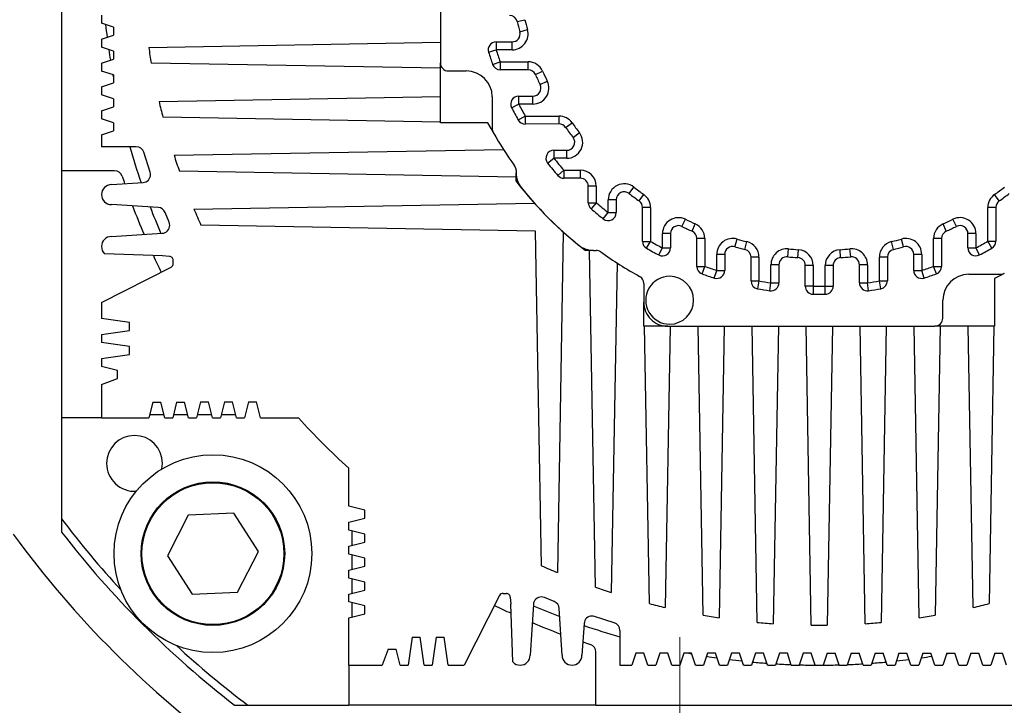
# Model space of a CAD drawing. Header units: millimetres. Extents: x -7 to 844, y 0 to 594.
# Tile 99 of 137: x 298 to 307, y 486 to 493. Entities that reach past the tile are written whole.
import ezdxf

# ---------------------------------------------------------------- set-up
doc = ezdxf.new("R2010")
doc.units = ezdxf.units.MM
doc.styles.add('SLDTEXTSTYLE2', font='HYSWLONGFANGSONG.TTF', dxfattribs={"bigfont": 'bigfont'})
doc.styles.add('SLDTEXTSTYLE3', font='HYSWLONGFANGSONG.TTF')
doc.dimstyles.new('SLDDIMSTYLE15', dxfattribs={"dimtxt": 9.875366, "dimasz": 4.884615, "dimexe": 0, "dimexo": 0.0625, "dimgap": 2.468842, "dimtad": 0, "dimtih": 1, "dimtoh": 1, "dimlfac": 5, "dimrnd": 1e-09, "dimzin": 12, "dimdsep": 46, "dimtxsty": 'SLDTEXTSTYLE3', "dimblk1": 'NONE', "dimblk2": 'NONE', "dimsah": 1, "dimcen": 0, "dimadec": 0, "dimazin": 3, "dimtfac": 1, "dimtdec": 3, "dimtmove": 0, "dimatfit": 3, "dimldrblk": 'NONE', "dimfxl": 1, "dimfrac": 2, "dimtolj": 1, "dimtzin": 12, "dimarcsym": 0})
doc.dimstyles.new('SLDDIMSTYLE3', dxfattribs={"dimtxt": 9.875366, "dimasz": 4.884615, "dimexe": 0, "dimexo": 0.0625, "dimgap": 2.468842, "dimtad": 0, "dimtih": 1, "dimtoh": 1, "dimlfac": 13, "dimrnd": 1e-09, "dimzin": 12, "dimdsep": 46, "dimtxsty": 'SLDTEXTSTYLE3', "dimsah": 1, "dimcen": 0, "dimadec": 0, "dimazin": 3, "dimtfac": 1, "dimtdec": 3, "dimtofl": 0, "dimtmove": 0, "dimatfit": 3, "dimfxl": 1, "dimfrac": 2, "dimtolj": 1, "dimtzin": 12, "dimarcsym": 0})

# ---------------------------------------------------------------- blocks, each defined once
blk = doc.blocks.new('_D_16')
at = {"color": 7, "linetype": 'Continuous', "lineweight": 18}
for p, q in [((91.4352, 515.6272), (68.24, 515.6272)), ((102.5155, 513.8976), (91.4352, 515.6272)), ((305.7468, 482.1743), (102.5155, 513.8976))]:
    blk.add_line(p, q, dxfattribs=at)
blk.add_solid([(102.5155, 513.8976), (97.8053, 515.3934), (97.5735, 513.9085)], dxfattribs=at)
at = {"color": 7, "linetype": 'Continuous', "lineweight": 18, "insert": (68.24, 527.5645), "char_height": 9.26042, "attachment_point": 1, "style": 'SLDTEXTSTYLE3'}
blk.add_mtext('R2674', dxfattribs=at)
blk = doc.blocks.new('SW_CENTERMARKSYMBOL_3')
at = {"color": 0, "linetype": 'Continuous', "lineweight": 18}
blk.add_line((0, 0.3846), (0, 4.8077), dxfattribs=at)
blk = doc.blocks.new('_D_55')
at = {"color": 7, "linetype": 'Continuous', "lineweight": 18}
blk.add_line((512.9103, 531.6318), (472.0115, 531.6318), dxfattribs=at)
at = {"color": 7, "linetype": 'Continuous', "lineweight": 18, "attachment_point": 1}
for s, insert, char_height, style in [('通', (502.6797, 543.5691), 9.2604, 'SLDTEXTSTYLE2'), ('%%c', (482.4208, 543.5691), 9.26042, 'SLDTEXTSTYLE3'), ('22', (494.0367, 543.5691), 9.26042, 'SLDTEXTSTYLE3'), ('8-', (472.0115, 543.5691), 9.26042, 'SLDTEXTSTYLE3')]:
    blk.add_mtext(s, dxfattribs=dict(at, insert=insert, char_height=char_height, style=style))
blk = doc.blocks.new('_None')

msp = doc.modelspace()

# ---------------------------------------------------------------- linework, layer by layer
at = {"color": 7, "linetype": 'Continuous', "lineweight": 25}
for p, q in [((298.173905, 495.74344), (298.174359, 491.435748)), ((301.827824, 495.051517), (301.828096, 492.474594)), ((298.558816, 492.935788), (298.558824, 492.858865)), ((298.674213, 492.820416), (298.558824, 492.858865)), ((302.568657, 492.873807), (302.643353, 492.89218)), ((298.558841, 492.705019), (298.674221, 492.743493)), ((298.674213, 492.820416), (298.674221, 492.743493)), ((302.594383, 492.776309), (302.66842, 492.797183)), ((298.558841, 492.705019), (298.558849, 492.628096)), ((299.01497, 492.625337), (301.828075, 492.674736)), ((302.365703, 492.678497), (302.520354, 492.678513)), ((302.365703, 492.678497), (302.365711, 492.601574)), ((302.520363, 492.60159), (302.520354, 492.678513)), ((298.674237, 492.589647), (298.558849, 492.628096)), ((298.674237, 492.589647), (298.674246, 492.512724)), ((302.29239, 492.578308), (302.365711, 492.601574)), ((302.520363, 492.60159), (302.365711, 492.601574)), ((298.558865, 492.47425), (298.674246, 492.512724)), ((298.558865, 492.47425), (298.558873, 492.397327)), ((301.828101, 492.423117), (299.039805, 492.471493)), ((301.828156, 491.897671), (301.828096, 492.474594)), ((302.3323, 492.460213), (302.404703, 492.486193)), ((302.404703, 492.486193), (302.673798, 492.486222)), ((302.404703, 492.486193), (302.404711, 492.40927)), ((302.673806, 492.409298), (302.673798, 492.486222)), ((298.674262, 492.358878), (298.558873, 492.397327)), ((298.674262, 492.358878), (298.67427, 492.281954)), ((301.905027, 492.397679), (302.078104, 492.397697)), ((302.673806, 492.409298), (302.404711, 492.40927)), ((302.744014, 492.363825), (302.814215, 492.395275)), ((298.558889, 492.243481), (298.67427, 492.281954)), ((302.789811, 492.26633), (302.858837, 492.300279)), ((298.558889, 492.243481), (298.558897, 492.166558)), ((298.674286, 492.128108), (298.558897, 492.166558)), ((298.674286, 492.128108), (298.674294, 492.051185)), ((299.114382, 492.104712), (301.82813, 492.152367)), ((302.32813, 492.147724), (302.328162, 491.842542)), ((302.514966, 492.042947), (302.58317, 492.07852)), ((302.583162, 492.155443), (302.720793, 492.155457)), ((302.583162, 492.155443), (302.58317, 492.07852)), ((302.720801, 492.078534), (302.58317, 492.07852)), ((302.720801, 492.078534), (302.720793, 492.155457)), ((298.558914, 492.012712), (298.674294, 492.051185)), ((298.558914, 492.012712), (298.558922, 491.935788)), ((298.67431, 491.897339), (298.558922, 491.935788)), ((298.67431, 491.897339), (298.674318, 491.820416)), ((301.828156, 491.904821), (299.152249, 491.950866)), ((302.287147, 491.897719), (301.828156, 491.897671)), ((302.579614, 491.924854), (302.646332, 491.963142)), ((302.646332, 491.963142), (302.972749, 491.963176)), ((302.646332, 491.963142), (302.64634, 491.886219)), ((302.972758, 491.886253), (302.646335, 491.886219)), ((302.972758, 491.886253), (302.972749, 491.963176)), ((303.035492, 491.853856), (303.098219, 491.898382)), ((298.558938, 491.781942), (298.674318, 491.820416)), ((298.558938, 491.781942), (298.55895, 491.666558)), ((303.107705, 491.756363), (303.16858, 491.803389)), ((298.894325, 491.666593), (298.55895, 491.666558)), ((299.028959, 491.421198), (298.967602, 491.613097)), ((299.258774, 491.584093), (302.437612, 491.639915)), ((302.923083, 491.632402), (303.046838, 491.632415)), ((302.923083, 491.632402), (302.923092, 491.555479)), ((303.046846, 491.555492), (303.046838, 491.632415)), ((302.862886, 491.507599), (302.923092, 491.555479)), ((303.046846, 491.555492), (302.923092, 491.555479)), ((298.684906, 491.435802), (298.174359, 491.435748)), ((298.174359, 491.435748), (298.17461, 489.051133)), ((302.558981, 491.373892), (299.310487, 491.430252)), ((302.558974, 491.437471), (302.558977, 491.414345)), ((302.558985, 491.334228), (302.558977, 491.414345)), ((302.961311, 491.38951), (303.019254, 491.440104)), ((303.019254, 491.440104), (303.178205, 491.440121)), ((303.019254, 491.440104), (303.019262, 491.363181)), ((303.178213, 491.363198), (303.178205, 491.440121)), ((298.655142, 491.301183), (298.960647, 491.321382)), ((303.178213, 491.363198), (303.019262, 491.363181)), ((303.332067, 491.286291), (303.255144, 491.286283)), ((303.255161, 491.127332), (303.255144, 491.286283)), ((303.332067, 491.286291), (303.332084, 491.12734)), ((303.648324, 491.215858), (303.695337, 491.276742)), ((299.451374, 491.063479), (302.736608, 491.121169)), ((303.255161, 491.127332), (303.332084, 491.12734)), ((303.332084, 491.12734), (303.281502, 491.069386)), ((303.524388, 491.154965), (303.447465, 491.154957)), ((303.447478, 491.031202), (303.447465, 491.154957)), ((303.524388, 491.154965), (303.524401, 491.03121)), ((303.745832, 491.143665), (303.790345, 491.206401)), ((307.218332, 491.144031), (307.173806, 491.206757)), ((299.105935, 491.081231), (298.655162, 491.108876)), ((299.211851, 490.938551), (299.172276, 491.033932)), ((303.399611, 490.970987), (303.447478, 491.031202)), ((303.447478, 491.031202), (303.524401, 491.03121)), ((303.778277, 490.754441), (303.778242, 491.080938)), ((303.855166, 491.080946), (303.855202, 490.754527)), ((307.185935, 491.081296), (307.109012, 491.081288)), ((307.109046, 490.75487), (307.109012, 491.081288)), ((307.185935, 491.081296), (307.185969, 490.754874)), ((304.158358, 490.898071), (304.192293, 490.967104)), ((306.805858, 490.89835), (306.771908, 490.967376)), ((298.655195, 490.801183), (299.145672, 490.832303)), ((302.74568, 490.853643), (299.518168, 490.90964)), ((302.802356, 487.626143), (302.74568, 490.853643)), ((303.013208, 490.844627), (302.956209, 487.559381)), ((304.255863, 490.852295), (304.287298, 490.922502)), ((306.708363, 490.852553), (306.676913, 490.922753)), ((303.778277, 490.75452), (303.855201, 490.754528)), ((303.816927, 490.687802), (303.855201, 490.754527)), ((304.0475, 490.82903), (303.970577, 490.829022)), ((303.970591, 490.69139), (303.970577, 490.829022)), ((304.0475, 490.82903), (304.047514, 490.691399)), ((304.378274, 490.782104), (304.301351, 490.782096)), ((304.301379, 490.513001), (304.301351, 490.782096)), ((304.378274, 490.782104), (304.378302, 490.513009)), ((304.668378, 490.702751), (304.689236, 490.776792)), ((304.765881, 490.677045), (304.784239, 490.751745)), ((306.198381, 490.677195), (306.180008, 490.751892)), ((306.295878, 490.702922), (306.275005, 490.776959)), ((306.662889, 490.782345), (306.585966, 490.782337)), ((306.585994, 490.513241), (306.585966, 490.782337)), ((306.662889, 490.782345), (306.662918, 490.51325)), ((306.993653, 490.82934), (306.91673, 490.829332)), ((306.916745, 490.6917), (306.91673, 490.829332)), ((306.993653, 490.82934), (306.993668, 490.691709)), ((307.109046, 490.75487), (307.185969, 490.754878)), ((307.147334, 490.688153), (307.109046, 490.75487)), ((303.306422, 490.667057), (303.226305, 490.667049)), ((303.323013, 487.418572), (303.265968, 490.667053)), ((303.306422, 490.667057), (303.329547, 490.66706)), ((303.935033, 490.623179), (303.970591, 490.69139)), ((303.970591, 490.69139), (304.047514, 490.691399)), ((305.178389, 490.605748), (305.186169, 490.682277)), ((305.275889, 490.59744), (305.28117, 490.674181)), ((305.688389, 490.597483), (305.683093, 490.674224)), ((305.785889, 490.605812), (305.778092, 490.682339)), ((306.916745, 490.6917), (306.993668, 490.691709)), ((307.029241, 490.623505), (306.993668, 490.691709)), ((299.146753, 490.61487), (298.589751, 490.634592)), ((299.215769, 490.609728), (299.146753, 490.61487)), ((299.251376, 490.5406), (299.251373, 490.571837)), ((303.532017, 490.54574), (303.476864, 487.36689)), ((304.570598, 490.628701), (304.493675, 490.628693)), ((304.493691, 490.474041), (304.493675, 490.628693)), ((304.570598, 490.628701), (304.570614, 490.474049)), ((304.824471, 490.373123), (304.824447, 490.602352)), ((304.90137, 490.60236), (304.901394, 490.373071)), ((306.139831, 490.602491), (306.062908, 490.602483)), ((306.062932, 490.373193), (306.062908, 490.602483)), ((306.139831, 490.602491), (306.139855, 490.373243)), ((306.470598, 490.628901), (306.393675, 490.628893)), ((306.393691, 490.474241), (306.393675, 490.628893)), ((306.470598, 490.628901), (306.470614, 490.474249)), ((298.559108, 490.163209), (299.23042, 490.506357)), ((304.301379, 490.513001), (304.378302, 490.513009)), ((304.352337, 490.440601), (304.378302, 490.513009)), ((304.470441, 490.400716), (304.493691, 490.474041)), ((304.493691, 490.474041), (304.570614, 490.474049)), ((305.093685, 490.529212), (305.016762, 490.529203)), ((305.01678, 490.354377), (305.016762, 490.529203)), ((305.093685, 490.529212), (305.093703, 490.354386)), ((305.424455, 490.520714), (305.347532, 490.520706)), ((305.347553, 490.321609), (305.347532, 490.520706)), ((305.424455, 490.520714), (305.424476, 490.321635)), ((305.539861, 490.321551), (305.53984, 490.520726)), ((305.616763, 490.520735), (305.616784, 490.321643)), ((305.947531, 490.529301), (305.870608, 490.529293)), ((305.870627, 490.354467), (305.870608, 490.529293)), ((305.947531, 490.529301), (305.94755, 490.354475)), ((306.393691, 490.474241), (306.470614, 490.474249)), ((306.49388, 490.400929), (306.470614, 490.474249)), ((306.585994, 490.513241), (306.662918, 490.51325)), ((306.611975, 490.440839), (306.585994, 490.513241)), ((304.824471, 490.373063), (304.901394, 490.373071)), ((304.901394, 490.373071), (304.887737, 490.29737)), ((306.062932, 490.373193), (306.139855, 490.373201)), ((306.076605, 490.297495), (306.062932, 490.373193)), ((306.924464, 490.436669), (307.229646, 490.436701)), ((307.174468, 490.395686), (307.174517, 489.936695)), ((303.789858, 490.349283), (303.789877, 490.167108)), ((305.005838, 490.278237), (305.01678, 490.354377)), ((305.01678, 490.354377), (305.093703, 490.354386)), ((305.424483, 490.321636), (305.347553, 490.321627)), ((305.424476, 490.321636), (305.423127, 490.244724)), ((305.539861, 490.321648), (305.616784, 490.321656)), ((305.541226, 490.244737), (305.539862, 490.321551)), ((305.870627, 490.354467), (305.94755, 490.354475)), ((305.958508, 490.278337), (305.94755, 490.354475)), ((303.789901, 489.936339), (303.789877, 490.167108)), ((306.674509, 490.013566), (306.67449, 490.186643)), ((298.559108, 490.163209), (298.559124, 490.009363)), ((298.828359, 489.97093), (298.559124, 490.009363)), ((298.559141, 489.855517), (298.828367, 489.894007)), ((298.828367, 489.894007), (298.828359, 489.97093)), ((304.020671, 489.936363), (303.789901, 489.936339)), ((303.843659, 487.260443), (303.797062, 489.93634)), ((304.044597, 489.936366), (303.997514, 487.222608)), ((304.020671, 489.936363), (306.597594, 489.936635)), ((304.36431, 487.148109), (304.315347, 489.936394)), ((304.566966, 489.936421), (304.518159, 487.123306)), ((304.884952, 487.079202), (304.834778, 489.936449)), ((305.088586, 489.936476), (305.038799, 487.066928)), ((305.40559, 487.052318), (305.354943, 489.936504)), ((305.609475, 489.936531), (305.559435, 487.052335)), ((305.926222, 487.067021), (305.875832, 489.936559)), ((306.12964, 489.936585), (306.080067, 487.079328)), ((306.446851, 487.123509), (306.397452, 489.936613)), ((307.174517, 489.936695), (306.597594, 489.936635)), ((306.649071, 489.93664), (306.600695, 487.148344)), ((306.967475, 487.222921), (306.919821, 489.936668)), ((307.167366, 489.936694), (307.121322, 487.260788)), ((298.559141, 489.855517), (298.559149, 489.778594)), ((298.828383, 489.740161), (298.559149, 489.778594)), ((298.828392, 489.663238), (298.828383, 489.740161)), ((298.559165, 489.624748), (298.828392, 489.663238)), ((298.559165, 489.624748), (298.559173, 489.547825)), ((298.713023, 489.509379), (298.559173, 489.547825)), ((298.713031, 489.432456), (298.713023, 489.509379)), ((298.559191, 489.373059), (298.713031, 489.432456)), ((298.559191, 489.373059), (298.559225, 489.051173)), ((299.05344, 489.205071), (299.014994, 489.051221)), ((299.05344, 489.205071), (299.130363, 489.205079)), ((299.168841, 489.051237), (299.130363, 489.205079)), ((299.284209, 489.205096), (299.245764, 489.051245)), ((299.284209, 489.205096), (299.361132, 489.205104)), ((299.39961, 489.051262), (299.361132, 489.205104)), ((299.514978, 489.20512), (299.476533, 489.05127)), ((299.514978, 489.20512), (299.591901, 489.205128)), ((299.630379, 489.051286), (299.591901, 489.205128)), ((299.745747, 489.205144), (299.707302, 489.051294)), ((299.745747, 489.205144), (299.822671, 489.205152)), ((299.861148, 489.05131), (299.822671, 489.205152)), ((299.976517, 489.205168), (299.938071, 489.051318)), ((299.976517, 489.205168), (300.05344, 489.205177)), ((300.091917, 489.051334), (300.05344, 489.205177)), ((298.559225, 489.051173), (298.17461, 489.051133)), ((298.17461, 489.051133), (298.174712, 488.076834)), ((298.559225, 489.051173), (299.014994, 489.051221)), ((299.161145, 489.082006), (299.022683, 489.081991)), ((299.168841, 489.051237), (299.245764, 489.051245)), ((299.391914, 489.08203), (299.253453, 489.082015)), ((299.39961, 489.051262), (299.476533, 489.05127)), ((299.622683, 489.082054), (299.484222, 489.08204)), ((299.630379, 489.051286), (299.707302, 489.051294)), ((299.853453, 489.082079), (299.714991, 489.082064)), ((299.861148, 489.05131), (299.938071, 489.051318)), ((300.091917, 489.051334), (300.459867, 489.051373)), ((299.142141, 488.55978), (299.147478, 488.613149)), ((300.94393, 488.199501), (300.943892, 488.567451)), ((301.09778, 488.161056), (300.94393, 488.199501)), ((299.396527, 488.112489), (299.19485, 487.721863)), ((299.835657, 488.133144), (299.396527, 488.112489)), ((300.07311, 487.763174), (299.835657, 488.133144)), ((300.943946, 488.045655), (301.097789, 488.084133)), ((301.097789, 488.084133), (301.09778, 488.161056)), ((300.943955, 487.968732), (300.943946, 488.045655)), ((301.097805, 487.930286), (300.943955, 487.968732)), ((300.974725, 487.961043), (300.974739, 487.822581)), ((301.097813, 487.853363), (301.097805, 487.930286)), ((300.943971, 487.814886), (301.097813, 487.853363)), ((300.943979, 487.737963), (300.943971, 487.814886)), ((299.19485, 487.721863), (299.432303, 487.351893)), ((299.871433, 487.372549), (300.07311, 487.763174)), ((301.097829, 487.699517), (300.943979, 487.737963)), ((300.974749, 487.730273), (300.974763, 487.591812)), ((301.097837, 487.622594), (301.097829, 487.699517)), ((300.943995, 487.584116), (301.097837, 487.622594)), ((300.944003, 487.507193), (300.943995, 487.584116)), ((301.097853, 487.468748), (300.944003, 487.507193)), ((300.974773, 487.499504), (300.974788, 487.361043)), ((301.097861, 487.391825), (301.097853, 487.468748)), ((299.432303, 487.351893), (299.871433, 487.372549)), ((300.944019, 487.353347), (301.097861, 487.391825)), ((300.944027, 487.276424), (300.944019, 487.353347)), ((302.399134, 487.33831), (302.056128, 486.666926)), ((302.433375, 487.359273), (302.464603, 487.359275)), ((302.502508, 487.323681), (302.507665, 487.254666)), ((302.926721, 487.280277), (302.831332, 487.319832)), ((301.097878, 487.237979), (300.944027, 487.276424)), ((300.974797, 487.268735), (300.974812, 487.130273)), ((301.097886, 487.161056), (301.097878, 487.237979)), ((302.527504, 486.697668), (302.507665, 487.254666)), ((302.725098, 487.25363), (302.694081, 486.763147)), ((300.944044, 487.122578), (301.097886, 487.161056)), ((303.001774, 486.763179), (302.974034, 487.213945)), ((303.505929, 487.075725), (303.314116, 487.13701)), ((300.944092, 486.666809), (300.944044, 487.122578)), ((303.214216, 487.068709), (303.194081, 486.763199)), ((303.559441, 487.002459), (303.559476, 486.667084)), ((301.556099, 486.936104), (301.517666, 486.666869)), ((301.556099, 486.936104), (301.633022, 486.936112)), ((301.671512, 486.666885), (301.633022, 486.936112)), ((301.786869, 486.936128), (301.748435, 486.666893)), ((301.786869, 486.936128), (301.863792, 486.936136)), ((301.902281, 486.66691), (301.863792, 486.936136)), ((301.325342, 486.820695), (301.265977, 486.666843)), ((301.325342, 486.820695), (301.402265, 486.820703)), ((301.440743, 486.666861), (301.402265, 486.820703)), ((303.328747, 486.282444), (303.328694, 486.792991)), ((303.71331, 486.782485), (303.674861, 486.667096)), ((303.790233, 486.782493), (303.71331, 486.782485)), ((303.828707, 486.667112), (303.790233, 486.782493)), ((303.944079, 486.782509), (303.90563, 486.66712)), ((304.021002, 486.782517), (303.944079, 486.782509)), ((304.059476, 486.667137), (304.021002, 486.782517)), ((304.174849, 486.782533), (304.136399, 486.667145)), ((304.251772, 486.782541), (304.174849, 486.782533)), ((304.290245, 486.667161), (304.251772, 486.782541)), ((304.405618, 486.782558), (304.367168, 486.667169)), ((304.482541, 486.782566), (304.405618, 486.782558)), ((304.521015, 486.667185), (304.482541, 486.782566)), ((304.636387, 486.782582), (304.597938, 486.667193)), ((304.71331, 486.78259), (304.636387, 486.782582)), ((304.751784, 486.667209), (304.71331, 486.78259)), ((304.867156, 486.782606), (304.828707, 486.667218)), ((304.944079, 486.782614), (304.867156, 486.782606)), ((304.982553, 486.667234), (304.944079, 486.782614)), ((305.097926, 486.782631), (305.059476, 486.667242)), ((305.174849, 486.782639), (305.097926, 486.782631)), ((305.21329, 486.667355), (305.174849, 486.782639)), ((305.328695, 486.782655), (305.29041, 486.667761)), ((305.405618, 486.782663), (305.328695, 486.782655)), ((305.444084, 486.667305), (305.405618, 486.782663)), ((305.559464, 486.782679), (305.521022, 486.667312)), ((305.559464, 486.782679), (305.636387, 486.782687)), ((305.674693, 486.66781), (305.636387, 486.782687)), ((305.790233, 486.782703), (305.751816, 486.667412)), ((305.790233, 486.782703), (305.867156, 486.782711)), ((305.90563, 486.667331), (305.867156, 486.782711)), ((306.021002, 486.782728), (305.982553, 486.667339)), ((306.021002, 486.782728), (306.097926, 486.782736)), ((306.136399, 486.667355), (306.097926, 486.782736)), ((306.251772, 486.782752), (306.213322, 486.667363)), ((306.251772, 486.782752), (306.328695, 486.78276)), ((306.367168, 486.667379), (306.328695, 486.78276)), ((306.482541, 486.782776), (306.444092, 486.667388)), ((306.482541, 486.782776), (306.559464, 486.782784)), ((306.597938, 486.667404), (306.559464, 486.782784)), ((306.71331, 486.782801), (306.674861, 486.667412)), ((306.71331, 486.782801), (306.790233, 486.782809)), ((306.828707, 486.667428), (306.790233, 486.782809)), ((306.944079, 486.782825), (306.90563, 486.667436)), ((306.944079, 486.782825), (307.021002, 486.782833)), ((307.059476, 486.667452), (307.021002, 486.782833)), ((307.174849, 486.782849), (307.136399, 486.66746)), ((307.174849, 486.782849), (307.251772, 486.782857)), ((307.290245, 486.667477), (307.251772, 486.782857)), ((300.944092, 486.666809), (301.265977, 486.666843)), ((300.944092, 486.666809), (300.944132, 486.282193)), ((301.440743, 486.666861), (301.517666, 486.666869)), ((301.671512, 486.666885), (301.748435, 486.666893)), ((301.902281, 486.66691), (302.056128, 486.666926)), ((303.559476, 486.667084), (303.674861, 486.667096)), ((303.828707, 486.667112), (303.90563, 486.66712)), ((304.059476, 486.667137), (304.136399, 486.667145)), ((304.290245, 486.667161), (304.367168, 486.667169)), ((304.521015, 486.667185), (304.597938, 486.667193)), ((304.751784, 486.667209), (304.828707, 486.667218)), ((304.982553, 486.667234), (305.059476, 486.667242)), ((305.213284, 486.667353), (305.290581, 486.667704)), ((305.444077, 486.667302), (305.521029, 486.66731)), ((305.674509, 486.667749), (305.751822, 486.66741)), ((305.90563, 486.667331), (305.982553, 486.667339)), ((306.136399, 486.667355), (306.213322, 486.667363)), ((306.367168, 486.667379), (306.444092, 486.667388)), ((306.597938, 486.667404), (306.674861, 486.667412)), ((306.828707, 486.667428), (306.90563, 486.667436)), ((307.059476, 486.667452), (307.136399, 486.66746)), ((299.969832, 486.282091), (300.944132, 486.282193)), ((303.328747, 486.282444), (300.944132, 486.282193)), ((303.328747, 486.282444), (307.63644, 486.282898))]:
    msp.add_line(p, q, dxfattribs=at)
at = {"color": 7, "linetype": 'Continuous', "lineweight": 25, "flags": 128}
for points in [[(302.336671, 491.807383), (302.317706, 491.841261), (302.287147, 491.897719)], [(303.855166, 491.080946), (303.840159, 491.080944), (303.825729, 491.080943), (303.81243, 491.080941), (303.800773, 491.08094), (303.791206, 491.080939), (303.784098, 491.080938), (303.77972, 491.080938), (303.778242, 491.080938)], [(304.90137, 490.60236), (304.886363, 490.602359), (304.871932, 490.602357), (304.858634, 490.602356), (304.846977, 490.602355), (304.83741, 490.602354), (304.830302, 490.602353), (304.825925, 490.602352), (304.824447, 490.602352)], [(305.616763, 490.520735), (305.615285, 490.520734), (305.610907, 490.520734), (305.603799, 490.520733), (305.594233, 490.520732), (305.582576, 490.520731), (305.569277, 490.52073), (305.554847, 490.520728), (305.53984, 490.520726)], [(307.264804, 490.44521), (307.230927, 490.426245), (307.174468, 490.395686)]]:
    msp.add_lwpolyline(points, dxfattribs=at)
at = {"color": 7, "linetype": 'Continuous', "lineweight": 25}
for radius in [0.953846, 0.692308, 0.684615]:
    msp.add_circle((299.63398, 487.742519), radius, dxfattribs=at)
for centre, radius, start, end in [((302.49396, 492.855433), 0.076923, 13.8188061, 90.00603), ((305.481824, 493.590363), 6.923077, 186.1764859, 187.1958392), ((305.481824, 493.590363), 3, 193.8188061, 195.7446927), ((305.481824, 493.590363), 2.923077, 193.8188061, 195.7446927), ((302.520346, 492.755436), 0.076923, 270.00603, 15.7446927), ((302.520346, 492.755436), 0.153846, 270.00603, 15.7446927), ((302.365711, 492.601574), 0.076923, 90.00603, 197.6050112), ((305.481824, 493.590363), 6.923077, 188.185836, 189.0375882), ((305.481824, 493.590363), 6.538462, 188.4874235, 189.8530217), ((305.481824, 493.590363), 3.346154, 197.6050112, 199.7396149), ((305.481824, 493.590363), 3.269231, 197.6050112, 199.7396149), ((301.905019, 492.474602), 0.076923, 180.00603, 270.00603), ((302.404703, 492.486193), 0.076923, 199.7396149, 270.00603), ((302.673814, 492.332375), 0.153846, 24.1323659, 90.00603), ((305.481824, 493.590363), 6.923077, 190.2311527, 190.4813438), ((302.07813, 492.147697), 0.25, 0.00603, 90.00603), ((302.673814, 492.332375), 0.076923, 24.1323659, 90.00603), ((305.481824, 493.590363), 3, 204.1323659, 206.1896933), ((305.481824, 493.590363), 2.923077, 204.1323659, 206.1896933), ((302.720785, 492.23238), 0.076923, 270.00603, 26.1896933), ((302.720785, 492.23238), 0.153846, 270.00603, 26.1896933), ((305.481824, 493.590363), 6.538462, 193.1332911, 194.5216982), ((302.58317, 492.07852), 0.076923, 90.00603, 207.545073), ((305.481824, 493.590363), 3.269231, 207.545073, 209.8504824), ((305.481824, 493.590363), 3.346154, 207.545073, 209.8521871), ((302.646332, 491.963142), 0.076923, 209.9246358, 270.0029331), ((302.972766, 491.80933), 0.153846, 35.3687022, 90.00603), ((302.972766, 491.80933), 0.076923, 35.3687022, 90.00603), ((305.481824, 493.590363), 2.923077, 215.3687022, 217.6859711), ((302.405085, 491.84255), 0.076923, 180.00603, 209.5997517), ((305.481824, 493.590363), 3.61545, 209.5997517, 215.6665406), ((305.481824, 493.590363), 3, 215.3687022, 217.6859711), ((303.04683, 491.709338), 0.153846, 270.00603, 37.6859711), ((303.04683, 491.709338), 0.076923, 270.00603, 37.6859711), ((305.481824, 493.590363), 6.923077, 196.1336502, 199.142814), ((298.894333, 491.58967), 0.076923, 17.7308816, 90.00603), ((302.923092, 491.555479), 0.076923, 90.00603, 218.494193), ((305.481824, 493.590363), 6.538462, 197.8689768, 199.2912283), ((305.481824, 493.590363), 3.346154, 218.494193, 221.1267001), ((305.481824, 493.590363), 3.269231, 218.494193, 221.1267001), ((298.684914, 491.358879), 0.076923, 18.1754563, 90.00603), ((298.955573, 491.398138), 0.076923, 0.00603, 17.4446159), ((302.482051, 491.437463), 0.076923, 0.00603, 35.6665406), ((302.789746, 491.41437), 0.230769, 180.00603, 218.9484351), ((303.178221, 491.286275), 0.153846, 0.00603, 90.00603), ((305.481824, 493.590363), 7.076923, 198.1754563, 198.8009413), ((298.955573, 491.398138), 0.076923, 273.7827409, 0.00603), ((305.481824, 493.590363), 3.692308, 217.664492, 232.347568), ((303.019254, 491.440104), 0.076923, 221.1267001, 270.00603), ((303.178221, 491.286275), 0.076923, 0.00603, 90.00603), ((303.601312, 491.154973), 0.153846, 52.3260889, 180.00603), ((298.655152, 491.205029), 0.096154, 90.00603, 180.00603), ((305.481824, 493.590363), 3.692306, 218.9484351, 231.0636249), ((303.601312, 491.154973), 0.076923, 52.3260889, 180.00603), ((305.481824, 493.590363), 3, 232.3260889, 234.6433578), ((305.481824, 493.590363), 2.923077, 232.3260889, 234.6433578), ((305.481824, 493.590363), 2.923077, 305.3687022, 307.6859711), ((305.481824, 493.590363), 3, 305.3687022, 307.6859711), ((298.655152, 491.205029), 0.096154, 180.00603, 270.00603), ((303.332084, 491.12734), 0.076923, 180.00603, 228.88536), ((305.481824, 493.590363), 3.269231, 228.88536, 231.517867), ((303.701319, 491.08093), 0.076923, 0.0059982, 54.6433578), ((303.701319, 491.08093), 0.153847, 0.00603, 54.6433578), ((307.262858, 491.081304), 0.153846, 125.3687022, 180.0060299), ((307.262858, 491.081304), 0.076923, 125.3687022, 180.00603), ((305.481824, 493.590363), 7.076923, 200.634837, 203.0359076), ((305.481824, 493.590363), 6.923077, 201.2068549, 203.4850483), ((299.101226, 491.004452), 0.076923, 22.5344185, 86.4905708), ((305.481824, 493.590363), 6.538462, 202.7347002, 204.2043968), ((305.481824, 493.590363), 3.346154, 228.88536, 231.517867), ((303.447478, 491.031202), 0.076923, 231.517867, 0.00603), ((299.140801, 490.909071), 0.076923, 0.00603, 22.5344185), ((304.124423, 490.829038), 0.153846, 63.8223667, 180.00603), ((305.481824, 493.590363), 2.923077, 243.8223667, 245.8796941), ((305.481824, 493.590363), 2.923077, 294.1323659, 296.1896933), ((306.839807, 490.829324), 0.153846, 0.0060301, 116.1896933), ((299.140801, 490.909071), 0.076923, 273.630398, 0.00603), ((304.124423, 490.829038), 0.076923, 63.8223667, 180.00603), ((305.481824, 493.590363), 3, 243.8223667, 245.8796941), ((304.224428, 490.782088), 0.076923, 0.00603, 65.8796941), ((304.224428, 490.782088), 0.153846, 0.00603, 65.8796941), ((306.739812, 490.782353), 0.153846, 114.1323659, 180.00603), ((306.739812, 490.782353), 0.076923, 114.1323659, 180.00603), ((305.481824, 493.590363), 3, 294.1323659, 296.1896933), ((306.839807, 490.829324), 0.076923, 0.00603, 116.1896933), ((298.655205, 490.705029), 0.096154, 90.00603, 180.00603), ((303.8552, 490.754528), 0.076923, 180.0644086, 240.1593553), ((305.481824, 493.590363), 3.269231, 240.161597, 242.466987), ((304.647521, 490.628709), 0.153846, 74.2673673, 180.0060299), ((305.481824, 493.590363), 2.923077, 254.2673673, 256.1932539), ((304.747524, 490.602344), 0.153846, 0.0060302, 76.1932539), ((306.216754, 490.602499), 0.153846, 103.8188061, 180.0060298), ((305.481824, 493.590363), 2.923077, 283.8188061, 285.7446927), ((306.316752, 490.628885), 0.153846, 0.0060301, 105.7446927), ((305.481824, 493.590363), 3.269231, 297.545073, 299.8504824), ((307.109046, 490.75487), 0.076923, 299.9246358, 0.0029331), ((298.655205, 490.705029), 0.096154, 180.00603, 227.1002355), ((303.306397, 490.897827), 0.230769, 231.0636249, 270.00603), ((303.329555, 490.590137), 0.076923, 54.3455195, 90.00603), ((305.481824, 493.590363), 3.61545, 234.3455194, 241.3755975), ((305.481824, 493.590363), 3.346154, 240.1615265, 242.466987), ((303.970591, 490.69139), 0.076923, 242.466987, 0.00603), ((304.647521, 490.628709), 0.076923, 74.2673673, 180.00603), ((305.481824, 493.590363), 3, 254.2673673, 256.1932539), ((304.747524, 490.602344), 0.076923, 0.0060089, 76.1932539), ((305.170608, 490.52922), 0.153846, 84.1948744, 180.0060298), ((305.481824, 493.590363), 2.923077, 264.1948744, 266.0638355), ((305.270609, 490.520698), 0.153846, 0.0060301, 86.0638355), ((305.693686, 490.520743), 0.153846, 93.9482245, 180.006046), ((305.481824, 493.590363), 2.923077, 273.9482245, 275.8171856), ((305.793685, 490.529285), 0.153846, 0.0060332, 95.8171856), ((306.216754, 490.602499), 0.076923, 103.8188061, 180.00603), ((305.481824, 493.590363), 3, 283.8188061, 285.7446927), ((306.316752, 490.628885), 0.076923, 0.00603, 105.7446927), ((306.993668, 490.691709), 0.076923, 180.00603, 297.545073), ((305.481824, 493.590363), 3.346154, 297.545073, 299.8521871), ((305.481824, 493.590363), 7.076923, 204.8354083, 206.2707561), ((305.170608, 490.52922), 0.076923, 84.1948744, 180.00603), ((305.481824, 493.590363), 3, 264.1948744, 266.0638355), ((305.270609, 490.520698), 0.076923, 0.00603, 86.0638355), ((305.693686, 490.520743), 0.076923, 93.9482245, 180.00603), ((305.481824, 493.590363), 3, 273.9482245, 275.8171856), ((305.793685, 490.529285), 0.076923, 0.00603, 95.8171856), ((299.212915, 490.540604), 0.038462, 297.0742822, 359.9947255), ((304.378302, 490.513009), 0.076923, 180.00603, 250.2724451), ((305.481824, 493.590363), 3.269231, 250.2724451, 252.4070488), ((304.493691, 490.474041), 0.076923, 252.4070488, 0.00603), ((306.470614, 490.474249), 0.076923, 180.00603, 287.6050112), ((305.481824, 493.590363), 3.269231, 287.6050112, 289.7396149), ((306.585994, 490.513241), 0.076923, 289.7396149, 0.00603), ((303.712935, 490.349275), 0.076923, 0.00603, 61.3755975), ((304.039875, 490.186365), 0.230769, 90.00603, 270.00603), ((304.039875, 490.186365), 0.230769, 270.00603, 90.00603), ((305.481824, 493.590363), 3.346154, 250.2724451, 252.4070488), ((304.901394, 490.373071), 0.076923, 179.9614918, 259.7732925), ((305.481824, 493.590363), 3.269231, 259.7732925, 261.8220062), ((305.481824, 493.590363), 3.269231, 278.1900538, 280.2387675), ((306.062932, 490.373193), 0.076923, 280.2387675, 0.0374531), ((305.481824, 493.590363), 3.346154, 287.6050112, 289.7396149), ((306.92449, 490.186669), 0.25, 90.00603, 180.00603), ((307.229638, 490.513624), 0.076923, 270.00603, 299.5997517), ((305.481824, 493.590363), 3.346154, 259.7732925, 261.8220062), ((305.01678, 490.354377), 0.076923, 261.8220062, 0.00603), ((305.424476, 490.321636), 0.076923, 180.0201176, 268.9953956), ((305.481824, 493.590363), 3.269231, 268.9949955, 271.0171545), ((305.539861, 490.321648), 0.076923, 270.9995057, 359.996242), ((305.94755, 490.354475), 0.076923, 180.00603, 278.1900537), ((305.481824, 493.590363), 3.346154, 278.1900538, 280.2387675), ((304.020646, 490.167133), 0.230769, 180.00603, 270.00603), ((305.481824, 493.590363), 3.346154, 268.9948875, 270.00603), ((305.481824, 493.590363), 3.346154, 270.00603, 271.0167781), ((306.597585, 490.013558), 0.076923, 270.00603, 0.00603), ((305.481824, 493.590363), 6.769231, 222.1081865, 227.9038735), ((298.878247, 488.613121), 0.269231, 0.00603, 180.00603), ((298.878247, 488.613121), 0.269231, 180.00603, 273.3468902), ((305.481817, 493.590352), 9.153833, 217.0360886, 222.6363275), ((305.481209, 493.590979), 9.615385, 216.0665883, 233.9334117), ((305.481817, 493.590352), 9.230756, 217.6644632, 232.3475611), ((305.481824, 493.590363), 6.538462, 245.8076631, 247.2773597), ((305.481824, 493.590363), 6.538462, 250.7208314, 252.1430831), ((302.433384, 487.320812), 0.038462, 90.0146227, 152.9377778), ((302.801867, 487.248776), 0.076923, 90.00603, 176.381662), ((302.801867, 487.248776), 0.076923, 67.4776415, 90.00603), ((305.481824, 493.590363), 7.076923, 243.7413039, 245.1766517), ((305.481824, 493.590363), 6.923077, 246.5270117, 248.8052051), ((302.897256, 487.209221), 0.076923, 3.5214892, 67.4776415), ((305.481824, 493.590363), 6.538462, 255.4903603, 256.8787689), ((305.481824, 493.590363), 6.538462, 283.1332911, 284.5216982), ((303.290973, 487.06365), 0.076923, 90.00603, 176.2293191), ((303.290973, 487.06365), 0.076923, 72.4906999, 90.00603), ((305.481824, 493.590363), 6.538462, 260.1590383, 261.5246365), ((305.481824, 493.590363), 6.538462, 278.4874235, 279.8530217), ((305.481824, 493.590363), 7.076923, 246.9761524, 249.377223), ((305.481824, 493.590363), 6.923077, 250.8692461, 253.8784098), ((303.482518, 487.002451), 0.076923, 0.00603, 72.2811784), ((305.481824, 493.590363), 6.538462, 264.7623848, 266.114847), ((305.481824, 493.590363), 6.538462, 269.3319671, 270.6800929), ((305.481824, 493.590363), 6.538462, 273.8972129, 275.2496752), ((305.481817, 493.590352), 9.153833, 227.3636365, 232.9759316), ((305.481824, 493.590363), 7.076923, 251.2111188, 251.8366038), ((303.251771, 486.792983), 0.076923, 0.00603, 71.8366038), ((302.597928, 486.763137), 0.096154, 270.00603, 0.00603), ((303.097928, 486.763189), 0.096154, 180.00603, 270.00603), ((303.097928, 486.763189), 0.096154, 270.00603, 0.00603), ((305.481824, 493.590363), 6.923077, 259.5307162, 259.7809073), ((305.481824, 493.590363), 6.923077, 260.9744719, 261.826224), ((305.481824, 493.590363), 6.923077, 278.185836, 279.0375882), ((305.481824, 493.590363), 6.923077, 280.2311527, 280.4813438), ((302.597928, 486.763137), 0.096154, 222.9118245, 270.00603), ((305.481824, 493.590363), 6.923077, 262.8162208, 263.8355741), ((305.481824, 493.590363), 6.923077, 264.6698218, 265.813144), ((305.481824, 493.590363), 6.923077, 266.5374885, 267.7626498), ((305.481824, 493.590363), 6.923077, 268.4187921, 269.6875198), ((305.481824, 493.590363), 6.923077, 270.3245123, 271.5926479), ((305.481824, 493.590363), 6.923077, 272.2494102, 273.4745715), ((305.481824, 493.590363), 6.923077, 274.198916, 275.3422382), ((305.481824, 493.590363), 6.923077, 276.1764859, 277.1958392)]:
    msp.add_arc(centre, radius, start, end, dxfattribs=at)
at = {"color": 7, "linetype": 'Continuous', "lineweight": 18}
msp.add_arc((304.29717, 482.130287), 43.076923, 262.7000494, 5.9555652, dxfattribs=at)
at = {"color": 7, "linetype": 'Continuous', "lineweight": 25}
for points in [[(299.25137, 490.571837), (299.250798, 490.576592), (299.249653, 490.586104), (299.241524, 490.598256), (299.229902, 490.607125), (299.22048, 490.608861), (299.215769, 490.609728)], [(302.502508, 487.323681), (302.50164, 487.328392), (302.499902, 487.337815), (302.491028, 487.349435), (302.478873, 487.357561), (302.46936, 487.358703), (302.464603, 487.359274)]]:
    msp.add_open_spline(points, degree=3, dxfattribs=at)
for points, knots in [([(298.174712, 488.076834), (298.174715, 488.05313), (298.174719, 488.010802), (298.174724, 487.968596), (298.174726, 487.950026)], [0, 0, 0, 0, 0.56000007, 1, 1, 1, 1]), ([(299.843025, 486.282077), (299.866663, 486.28208), (299.908873, 486.282084), (299.951206, 486.282089), (299.969832, 486.282091)], [0, 0, 0, 0, 0.56000017, 1, 1, 1, 1])]:
    msp.add_open_spline(points, degree=3, knots=knots, dxfattribs=at)

# ---------------------------------------------------------------- block references
at = {"color": 7, "linetype": 'Continuous', "lineweight": 18}
msp.add_blockref('SW_CENTERMARKSYMBOL_3', (304.139196, 482.130287), dxfattribs=at)

# ---------------------------------------------------------------- dimensions: what is measured, and where the dimension line sits
dim = msp.add_diameter_dim_2p(p1=(3.286, 2.923341), p2=(0, 0), text='8-<>通', dimstyle='SLDDIMSTYLE15', dxfattribs=at)
dim.commit()
dim.dimension.update_dxf_attribs({"geometry": '_D_55', "text_midpoint": (491.667114, 539.014431), "dimtype": 163})
dim = msp.add_radius_dim(center=(305.746836, 482.174349), mpoint=(102.515538, 513.897602), dimstyle='SLDDIMSTYLE3', dxfattribs=at)
dim.commit()
dim.dimension.update_dxf_attribs({"geometry": '_D_16', "text_midpoint": (79.04386, 521.740773), "dimtype": 164})

doc.saveas('drawing.dxf')
